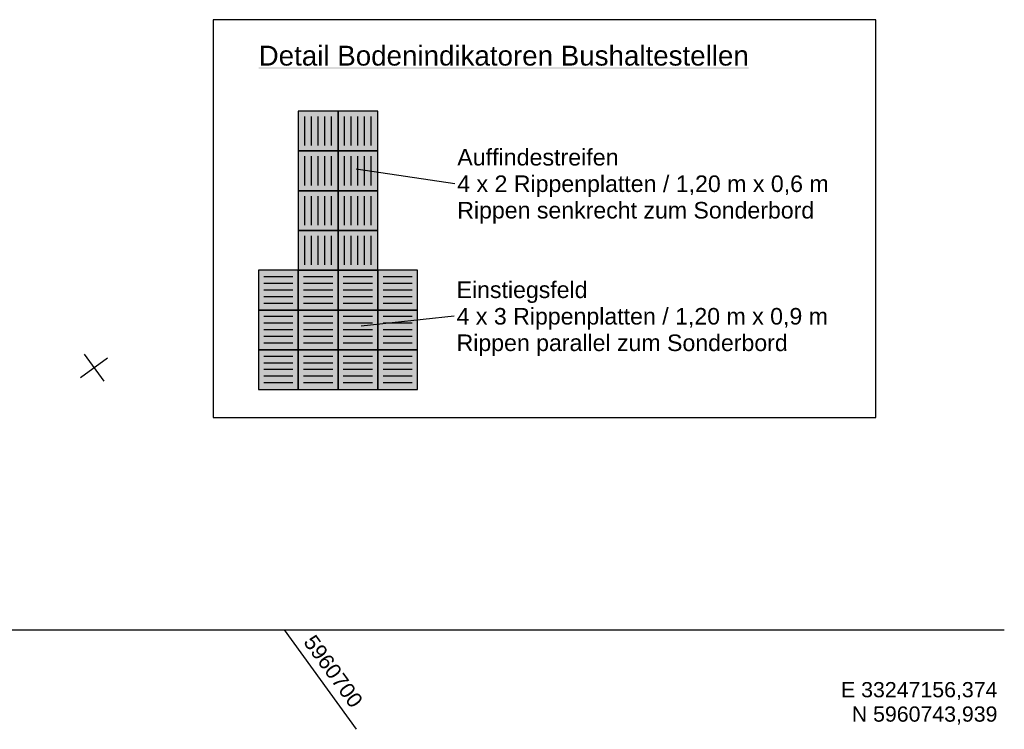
# Model space of a CAD drawing. Extents: x -1.5 to 43, y -1.5 to 27.2.
# Tile 43 of 50: x 28.1 to 43, y -1.5 to 9.2. Entities that reach past the tile are written whole.
import ezdxf
from ezdxf.enums import TextEntityAlignment as Align

# ---------------------------------------------------------------- set-up
doc = ezdxf.new("R2010")
doc.units = 0
doc.linetypes.add('LT00000', pattern=[0])
doc.layers.add('HD_Blindenstein_Detail', color=7, linetype='LT00000')
doc.layers.add('RASTER', color=7, linetype='LT00000')
doc.styles.add('TS100', font='txt', dxfattribs={"height": 0.2})

# ---------------------------------------------------------------- blocks, each defined once
blk = doc.blocks.new('Obj_Rippenplatte')
at = {"linetype": 'Continuous', "true_color": 0xffffff}
blk.add_hatch(color=7, dxfattribs=at).paths.add_polyline_path([(0.3, 0), (0.3, 0.3), (0, 0.3), (0, 0)])
at = {"color": 18, "linetype": 'ByBlock', "true_color": 0x000000}
for p, q in [((0, 0.3), (0, 0)), ((0.3, 0.3), (0, 0.3)), ((0.3, 0), (0.3, 0.3)), ((0.05, 0.26), (0.05, 0.04)), ((0.1, 0.26), (0.1, 0.04)), ((0.15, 0.26), (0.15, 0.04)), ((0.2, 0.26), (0.2, 0.04)), ((0.25, 0.26), (0.25, 0.04)), ((0, 0), (0.3, 0))]:
    blk.add_line(p, q, dxfattribs=at)
blk = doc.blocks.new('SYMB7')
at = {"color": 0, "linetype": 'ByBlock', "flags": 128}
blk.add_lwpolyline([(-0.5, -0.5), (0.5, -0.5), (0.5, 0.5), (-0.5, 0.5), (-0.5, -0.5)], close=True, dxfattribs=at)
blk = doc.blocks.new('Obj_Einstieg_Auffinde')
at = {"linetype": 'Continuous', "true_color": 0x000000}
blk.add_hatch(color=18, dxfattribs=at).paths.add_polyline_path([(0.0014, 2.1321), (3.6993, 2.1321), (3.6993, 2.1201), (0.0014, 2.1201)])
at = {"color": 18, "linetype": 'ByBlock', "true_color": 0x000000}
for p, q in [((1.481, 1.2528), (0.736, 1.3621)), ((1.4759, 0.2528), (0.7752, 0.1781))]:
    blk.add_line(p, q, dxfattribs=at)
at = {"color": 18, "true_color": 0x000000, "xscale": 5, "yscale": 3, "zscale": 5}
blk.add_blockref('SYMB7', (2.1583, 0.9903), dxfattribs=at)
at = {"color": 0}
for p, rotation in [((0.6, 1.8), 180), ((0.9, 1.8), 180), ((0.6, 1.5), 180), ((0.9, 1.5), 180), ((0.6, 1.2), 180), ((0.9, 1.2), 180), ((0.6, 0.9), 180), ((0.9, 0.9), 180), ((0, 0.6), 270), ((0.3, 0.6), 270), ((0.6, 0.6), 270), ((0.9, 0.6), 270), ((0, 0.3), 270), ((0.3, 0.3), 270), ((0.6, 0.3), 270), ((0.9, 0.3), 270), ((0, 0), 270), ((0.3, 0), 270), ((0.6, 0), 270), ((0.9, 0), 270)]:
    blk.add_blockref('Obj_Rippenplatte', p, dxfattribs=dict(at, rotation=rotation))
at = {"color": 18, "linetype": 'ByBlock', "true_color": 0x000000, "style": 'TS100'}
for s, height, width, p, p2 in [('Detail Bodenindikatoren Bushaltestellen', 0.15, 0.998231, (0.0014, 2.1441), (3.6993, 2.1441)), ('Auffindestreifen', 0.125, 1.002961, (1.4998, 1.3903), (2.7168, 1.3903)), ('4 x 2 Rippenplatten / 1,20 m x 0,6 m', 0.125, 0.99887, (1.4998, 1.1903), (4.3019, 1.1903)), ('Rippen senkrecht zum Sonderbord', 0.125, 0.997854, (1.4998, 0.9903), (4.1925, 0.9903)), ('Einstiegsfeld', 0.125, 0.997715, (1.4947, 0.3903), (2.4825, 0.3903)), ('4 x 3 Rippenplatten / 1,20 m x 0,9 m', 0.125, 0.99887, (1.4947, 0.1903), (4.2967, 0.1903)), ('Rippen parallel zum Sonderbord', 0.125, 0.997536, (1.4947, -0.0097), (3.9929, -0.0097))]:
    blk.add_text(s, height=height, dxfattribs=dict(at, width=width)).set_placement(p, p2, align=Align.FIT)

msp = doc.modelspace()

# ---------------------------------------------------------------- linework, layer by layer
at = {"layer": 'RASTER', "color": 18, "true_color": 0x000000}
for p, q in [((29.061181, 3.809232), (29.46569, 4.103125)), ((29.061181, 3.809232), (29.46569, 4.103125)), ((29.116489, 4.158433), (29.410382, 3.753924)), ((29.116489, 4.158433), (29.410382, 3.753924)), ((0, 0), (43, 0)), ((0, 0), (43, 0)), ((32.138058, -0.0004), (32.137767, 0)), ((33.227581, -1.5), (32.137767, 0))]:
    msp.add_line(p, q, dxfattribs=at)

# ---------------------------------------------------------------- block references
at = {"layer": 'HD_Blindenstein_Detail', "xscale": 2, "yscale": 2, "zscale": 2}
msp.add_blockref('Obj_Einstieg_Auffinde', (31.746006, 4.226698), dxfattribs=at)

# ---------------------------------------------------------------- texts
at = {"layer": 'RASTER', "color": 18, "true_color": 0x000000, "style": 'TS100', "width": 1.001073}
msp.add_text('5960700', height=0.23, rotation=306, dxfattribs=at).set_placement((32.414452, -0.185174), (33.15049, -1.198243), align=Align.FIT)
msp.add_text('5960700', height=0.23, rotation=306, dxfattribs=at).set_placement((32.414452, -0.185174), (33.15049, -1.198243), align=Align.FIT)
at = {"layer": 'RASTER', "color": 18, "true_color": 0x000000, "style": 'TS100'}
for s, width, p, p2 in [('E 33247156,374', 1.000922, (40.535806, -1.017), (42.8965, -1.017)), ('N 5960743,939', 1.000103, (40.698722, -1.385), (42.8965, -1.385))]:
    msp.add_text(s, height=0.23, dxfattribs=dict(at, width=width)).set_placement(p, p2, align=Align.FIT)

doc.saveas('drawing.dxf')
